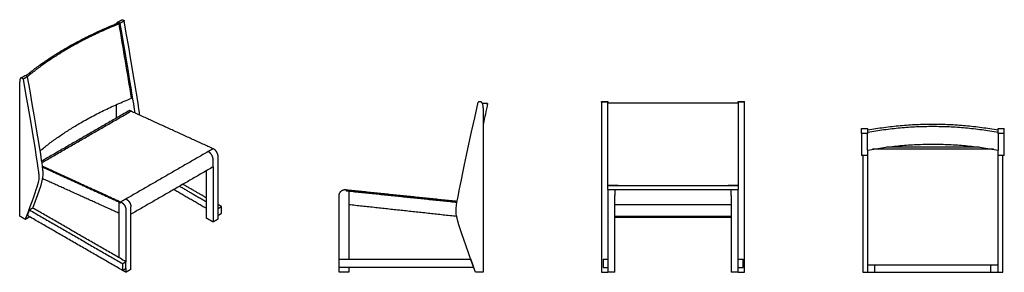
# Model space of a CAD drawing. Header units: millimetres. Extents: x -2076 to 2076, y -533 to 533.
import ezdxf

# ---------------------------------------------------------------- set-up
doc = ezdxf.new("R2010")
doc.units = ezdxf.units.MM
doc.layers.add('Défaut', color=7, linetype='Continuous', true_color=0x000000)

msp = doc.modelspace()

# ---------------------------------------------------------------- linework, layer by layer
at = {"layer": 'Défaut', "lineweight": -3}
for points in [[(954, 187.1), (980, 187.1)], [(980, 184.7), (954, 184.7)]]:
    msp.add_lwpolyline(points, dxfattribs=at)
for points, degree in [([(-2048.1, 297.4), (-1890, 426.9), (-1663.8, 518.1)], 2), ([(-1656.1, 515.5), (-1884.1, 423.8), (-2042.7, 292.9)], 2), ([(-1663.8, 521.9), (-1665.8, 520.7), (-1666.9, 516.9)], 2), ([(-1656.1, 515.5), (-1658.7, 516.4), (-1661.2, 517.3), (-1663.8, 518.1)], 3), ([(-1663.6, 522), (-1654.4, 527.3), (-1645.3, 532.5)], 2), ([(-1603.8, 201.8), (-1621.2, 306.4), (-1638.7, 411), (-1656.1, 515.5)], 3), ([(-1635, 527.5), (-1644.2, 522.2), (-1653.5, 516.8)], 2), ([(-1653.5, 516.8), (-1608.7, 258.9), (-1595.6, 175.4), (-1590.8, 139.9)], 3), ([(-1569.8, 130.3), (-1572.4, 154.2), (-1578.4, 202), (-1635, 527.5)], 3), ([(-2071, 286.8), (-2061.8, 292), (-2052.7, 297.3)], 2), ([(-2042.4, 292.3), (-2051.6, 286.9), (-2060.9, 281.6)], 2), ([(-2071.2, 286.7), (-2075.5, 284.1), (-2075.5, 270.2)], 2), ([(-2075.5, -296), (-2075.5, -12.9), (-2075.5, 270.2)], 2), ([(-2060.9, 281.6), (-2001.9, -57.8), (-1993.9, -132.8), (-1992, -150.9), (-2052.4, -309.4)], 3), ([(-1989.5, -20.1), (-1831.2, 110.4), (-1603.8, 201.8)], 2), ([(-1668.1, 117.7), (-1668.1, 146.1), (-1668.1, 174.6)], 2), ([(-1603.8, 201.1), (-1604.2, 201.3), (-1604.5, 201.5)], 2), ([(-154.3, -533.1), (-239.7, -296.4), (-237.1, -275.4), (-225.7, -189.3), (-142.3, 184.7)], 3), ([(-125.8, 181.1), (-113.7, 181), (-113.7, 181)], 2), ([(-102.9, 178.7), (-102.9, 178.7), (-124.6, 179)], 2), ([(-102.9, 178.7), (-109.1, 149.5), (-115.4, 120.3), (-121.6, 91.1)], 3), ([(-113.7, 181), (-108.3, 179.8), (-102.9, 178.7)], 2), ([(377.8, 184.7), (377.8, 187.1), (377.8, 187.1)], 2), ([(377.8, 187.1), (390.9, 187.1), (404, 187.1)], 2), ([(404, 184.7), (390.9, 184.7), (377.8, 184.7)], 2), ([(377.8, 184.7), (377.8, -189.3), (377.8, -275.4), (377.8, -296.4), (377.8, -533.1)], 3), ([(404, 187.1), (404, 187.1), (404, 184.7)], 2), ([(404, -184), (404, -126.1), (404, -20.5), (404, 184.7)], 3), ([(954, 181.3), (679, 180.7), (404, 181.3)], 2), ([(954, 184.7), (954, 187.1), (954, 187.1)], 2), ([(954, 184.7), (954, -20.5), (954, -126.1), (954, -184)], 3), ([(980, 184.7), (980, 187.1), (980, 187.1)], 2), ([(980, -533.1), (980, -296.4), (980, -275.4), (980, -189.3), (980, 184.7)], 3), ([(-1612.5, 149.8), (-1797.6, 43), (-1982.7, -63.9)], 2), ([(-1981.8, -69.9), (-1794, 38.5), (-1606.2, 146.9)], 2), ([(-1606.2, 146.9), (-1609.4, 148.4), (-1612.5, 149.8)], 2), ([(-1260.2, -11.6), (-1433.2, 67.7), (-1606.2, 146.9)], 2), ([(-121.6, 160.4), (-121.6, -186.4), (-121.6, -533.1)], 2), ([(1499.4, 67.7), (1774.4, 117.2), (2049.4, 67.7)], 2), ([(1473.2, 73.8), (1486.3, 73.8), (1499.4, 73.8)], 2), ([(1499.4, 53.1), (1486.3, 53.1), (1473.2, 53.1)], 2), ([(2049.4, 56.8), (1774.4, 106.7), (1499.4, 56.8)], 2), ([(1499.4, -17.2), (1499.4, -4.1), (1499.4, 17.4), (1499.4, 53.1)], 3), ([(2049.4, 73.8), (2062.4, 73.8), (2075.4, 73.8)], 2), ([(2075.4, 53.1), (2062.4, 53.1), (2049.4, 53.1)], 2), ([(2049.4, 53.1), (2049.4, 17.4), (2049.4, -4), (2049.4, -17.2)], 3), ([(2075.4, 73.8), (2075.5, 73.8), (2075.5, 73.8)], 2), ([(2075.5, 53.1), (2075.5, 53.1), (2075.4, 53.1)], 2), ([(1499.4, -17.2), (1774.4, 32.7), (2049.4, -17.2)], 2), ([(-1281.4, -23.8), (-1454.7, -123.8), (-1627.9, -223.9)], 2), ([(-1260.2, -11.6), (-1270.8, -17.7), (-1281.4, -23.8)], 2), ([(-1279.7, -24.6), (-1280.6, -24.2), (-1281.4, -23.8)], 2), ([(-1258.5, -12.3), (-1259.4, -12), (-1260.2, -11.6)], 2), ([(1499.4, -40.7), (1486.3, -40.7), (1473.2, -40.7)], 2), ([(1479.4, -40.7), (1479.4, -286.9), (1479.4, -533.1)], 2), ([(1499.4, -17.2), (1499.4, -260.1), (1499.4, -503)], 2), ([(2029.5, -13.7), (1774.4, -13.7), (1519.2, -13.7)], 2), ([(1969.6, -4.8), (1774.4, -4.8), (1579.2, -4.8)], 2), ([(2049.4, -503), (2049.4, -260.1), (2049.4, -17.2)], 2), ([(2075.5, -40.7), (2062.5, -40.7), (2049.4, -40.7)], 2), ([(2069.4, -533.1), (2069.4, -286.9), (2069.4, -40.7)], 2), ([(-1260.2, -88), (-1260.2, -72.1), (-1260.2, -56.2)], 2), ([(-1239, -308.6), (-1239, -176.2), (-1239, -43.9)], 2), ([(-1979.7, -84.7), (-1814.4, -160.4), (-1649.1, -236.1)], 2), ([(-1649.1, -241), (-1814.1, -165.5), (-1979, -89.9)], 2), ([(-1260.2, -88), (-1433.4, -188.1), (-1606.7, -288.1)], 2), ([(-1288.5, -304.5), (-1288.5, -204.4), (-1288.5, -104.4)], 2), ([(-1260.2, -88), (-1260.2, -204.4), (-1260.2, -320.8)], 2), ([(-1656.2, -284), (-1817.2, -211.2), (-1978.3, -138.4)], 2), ([(-1288.5, -218.8), (-1338, -190.2), (-1387.5, -161.6)], 2), ([(404, -165.9), (679, -166.5), (954, -165.9)], 2), ([(-1288.5, -263.7), (-1357.5, -223.8), (-1426.4, -184)], 2), ([(-1401.7, -169.7), (-1345.1, -202.4), (-1288.5, -235.1)], 2), ([(-700.9, -184.1), (-699.7, -184.2), (-698.4, -184.4)], 2), ([(-698.4, -184.4), (-464.7, -208.5), (-230.9, -232.7)], 2), ([(-698.4, -190.4), (-698.4, -187.4), (-698.4, -184.4)], 2), ([(-231.9, -238.6), (-465.2, -214.5), (-698.4, -190.4)], 2), ([(-688.5, -191.4), (-688.5, -334.8), (-688.5, -478.1)], 2), ([(954, -168.2), (679, -168.8), (404, -168.2)], 2), ([(404, -184), (419, -184), (434, -184)], 2), ([(434, -184), (679, -184), (924, -184)], 2), ([(924, -184), (939, -184), (954, -184)], 2), ([(-1656.2, -237.8), (-1656.2, -237.8), (-1656.2, -237.8)], 2), ([(-1656.2, -471.9), (-1656.2, -354.8), (-1656.2, -237.8)], 2), ([(-1627.9, -223.9), (-1638.5, -230), (-1649.1, -236.1)], 2), ([(-1649.1, -236.1), (-1648.3, -236.5), (-1647.4, -236.9)], 2), ([(-1649.1, -241), (-1649.1, -238.6), (-1649.1, -236.1)], 2), ([(-1626.2, -224.6), (-1627.1, -224.2), (-1627.9, -223.9)], 2), ([(-1224.8, -255.5), (-1231.9, -251.4), (-1239, -247.3)], 2), ([(-728.5, -478.1), (-728.5, -343.5), (-728.5, -209)], 2), ([(-232.9, -297.4), (-460.7, -272.7), (-688.5, -248)], 2), ([(404, -209), (404, -371), (404, -533.1)], 2), ([(434, -533.1), (434, -371), (434, -209)], 2), ([(924, -248), (679, -248), (434, -248)], 2), ([(924, -209), (924, -371), (924, -533.1)], 2), ([(954, -533.1), (954, -371), (954, -209)], 2), ([(-2043, -293.5), (-2038.5, -281.7), (-2034.1, -270)], 2), ([(-2020, -261.8), (-2027, -265.9), (-2034.1, -270)], 2), ([(-2034.1, -270), (-1838.1, -383.2), (-1642, -496.4)], 2), ([(-1627.9, -488.2), (-1823.9, -375), (-2020, -261.8)], 2), ([(-1627.9, -268.5), (-1627.9, -378.3), (-1627.9, -488.2)], 2), ([(-1606.7, -520.9), (-1606.7, -388.5), (-1606.7, -256.2)], 2), ([(-1239, -263.7), (-1231.9, -259.6), (-1224.8, -255.5)], 2), ([(-1239, -292.2), (-1231.9, -288.2), (-1224.8, -284.1)], 2), ([(-1224.8, -284.1), (-1224.8, -269.8), (-1224.8, -255.5)], 2), ([(-2052.4, -309.4), (-2064, -302.7), (-2075.5, -296)], 2), ([(-2052.4, -309.4), (-2043.2, -304), (-2033.9, -298.7)], 2), ([(-1642, -524.9), (-1842.5, -409.2), (-2043, -293.5)], 2), ([(-1260.2, -320.8), (-1274.3, -312.6), (-1288.5, -304.5)], 2), ([(-1239, -308.6), (-1249.6, -314.7), (-1260.2, -320.8)], 2), ([(924, -297.7), (679, -297.7), (434, -297.7)], 2), ([(434, -300.8), (679, -300.8), (924, -300.8)], 2), ([(-1642, -496.4), (-1635, -492.3), (-1627.9, -488.2)], 2), ([(-1642, -496.4), (-1642, -510.6), (-1642, -524.9)], 2), ([(-1627.9, -516.8), (-1627.9, -502.5), (-1627.9, -488.2)], 2), ([(-728.5, -478.1), (-451.2, -478.1), (-174, -478.1)], 2), ([(-728.5, -513.1), (-728.5, -495.6), (-728.5, -478.1)], 2), ([(-174, -478.1), (-167.7, -495.6), (-161.5, -513.1)], 2), ([(384, -478.1), (394, -478.1), (404, -478.1)], 2), ([(384, -478.1), (384, -495.6), (384, -513.1)], 2), ([(954, -478.1), (964, -478.1), (974, -478.1)], 2), ([(974, -513.1), (974, -495.6), (974, -478.1)], 2), ([(-1642, -524.9), (-1635, -520.9), (-1627.9, -516.8)], 2), ([(-1627.9, -533.1), (-1635, -529), (-1642, -524.9)], 2), ([(-1627.9, -516.8), (-1627.9, -524.9), (-1627.9, -533.1)], 2), ([(-1606.7, -520.9), (-1617.3, -527), (-1627.9, -533.1)], 2), ([(-161.5, -513.1), (-445, -513.1), (-728.5, -513.1)], 2), ([(-728.5, -533.1), (-728.5, -523.1), (-728.5, -513.1)], 2), ([(-688.5, -533.1), (-708.5, -533.1), (-728.5, -533.1)], 2), ([(-688.5, -513.1), (-688.5, -523.1), (-688.5, -533.1)], 2), ([(-121.6, -533.1), (-137.9, -533.1), (-154.3, -533.1)], 2), ([(377.8, -533.1), (390.9, -533.1), (404, -533.1)], 2), ([(384, -513.1), (394, -513.1), (404, -513.1)], 2), ([(434, -533.1), (419, -533.1), (404, -533.1)], 2), ([(954, -533.1), (939, -533.1), (924, -533.1)], 2), ([(954, -513.1), (964, -513.1), (974, -513.1)], 2), ([(954, -533.1), (967.1, -533.1), (980.1, -533.1)], 2), ([(1479.4, -533.1), (1489.4, -533.1), (1499.4, -533.1)], 2), ([(1499.4, -503), (1499.4, -504.3), (1499.4, -505.5)], 2), ([(2049.4, -503), (1774.4, -503), (1499.4, -503)], 2), ([(1499.4, -533.1), (1514.4, -533.1), (1529.4, -533.1)], 2), ([(1529.4, -503), (1529.4, -504.3), (1529.4, -505.5)], 2), ([(1529.4, -533.1), (1774.4, -533.1), (2019.4, -533.1)], 2), ([(2019.4, -503), (2019.4, -504.3), (2019.4, -505.5)], 2), ([(2019.4, -533.1), (2034.4, -533.1), (2049.4, -533.1)], 2), ([(2049.4, -505.5), (2049.4, -504.3), (2049.4, -503)], 2), ([(2049.4, -533.1), (2059.4, -533.1), (2069.4, -533.1)], 2)]:
    msp.add_open_spline(points, degree=degree, dxfattribs=at)
for points, degree, knots in [([(-1653.5, 516.8), (-1654.4, 519.4), (-1657.4, 521), (-1661.3, 523.3), (-1663.8, 521.9)], 2, [737.638369, 737.638369, 737.638369, 744.387248, 744.387248, 759.232561, 759.232561, 759.232561]), ([(-1645.3, 532.5), (-1642.8, 534), (-1638.9, 531.7), (-1635.9, 530), (-1635, 527.5)], 2, [-759.237857, -759.237857, -759.237857, -744.387248, -744.387248, -737.638369, -737.638369, -737.638369]), ([(-2052.7, 297.3), (-2050.2, 298.8), (-2046.3, 296.5), (-2043.3, 294.8), (-2042.4, 292.3)], 2, [-759.237857, -759.237857, -759.237857, -744.387248, -744.387248, -737.638369, -737.638369, -737.638369]), ([(-2020, -261.8), (-1973.7, -138.6), (-1975.7, -119), (-1983.4, -47.1), (-2042.4, 292.3)], 3, [1542.441367, 1542.441367, 1542.441367, 1542.441367, 1880.286493, 2249.105678, 2249.105678, 2249.105678, 2249.105678]), ([(-2060.9, 281.6), (-2061.8, 284.1), (-2064.8, 285.8), (-2068.7, 288.1), (-2071.2, 286.7)], 2, [737.638369, 737.638369, 737.638369, 744.387248, 744.387248, 759.232561, 759.232561, 759.232561]), ([(-121.6, 160.4), (-121.6, 187.1), (-136.8, 187.1), (-141, 187.1), (-142.3, 184.7)], 2, [-785.297206, -785.297206, -785.297206, -744.387248, -744.387248, -737.638369, -737.638369, -737.638369]), ([(1473.2, 53.1), (1473.2, 54.4), (1473.2, 58.6), (1473.2, 73.8), (1473.2, 73.8)], 2, [737.638369, 737.638369, 737.638369, 744.387248, 744.387248, 785.297206, 785.297206, 785.297206]), ([(1473.2, 53.1), (1473.2, -30.3), (1473.2, -37), (1473.2, -40.7), (1473.2, -40.7)], 3, [-2249.105678, -2249.105678, -2249.105678, -2249.105678, -1880.286493, -1814.365621, -1814.365621, -1814.365621, -1814.365621]), ([(1499.4, 73.8), (1499.4, 73.8), (1499.4, 58.6), (1499.4, 54.4), (1499.4, 53.1)], 2, [-785.297206, -785.297206, -785.297206, -744.387248, -744.387248, -737.638369, -737.638369, -737.638369]), ([(2049.4, 53.1), (2049.4, 54.4), (2049.4, 58.6), (2049.4, 73.8), (2049.4, 73.8)], 2, [737.638369, 737.638369, 737.638369, 744.387248, 744.387248, 785.297206, 785.297206, 785.297206]), ([(2075.4, 53.1), (2075.4, 54.4), (2075.4, 58.6), (2075.4, 73.8), (2075.4, 73.8)], 2, [737.638369, 737.638369, 737.638369, 744.387248, 744.387248, 785.297206, 785.297206, 785.297206]), ([(2075.5, -40.7), (2075.5, -40.7), (2075.5, -37), (2075.5, -30.3), (2075.5, 53.1)], 3, [1814.365621, 1814.365621, 1814.365621, 1814.365621, 1880.286493, 2249.105678, 2249.105678, 2249.105678, 2249.105678])]:
    msp.add_open_spline(points, degree=degree, knots=knots, dxfattribs=at)
for points, weights, knots in [([(-1260.2, -56.2), (-1260.2, -47.1), (-1266, -37.6), (-1271.9, -28.2), (-1279.7, -24.6)], [1, 0.913545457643, 1, 0.913545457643, 1], [0, 0, 0, 22.261434, 22.261434, 44.522869, 44.522869, 44.522869]), ([(-1239, -43.9), (-1239, -34.8), (-1244.8, -25.4), (-1250.7, -15.9), (-1258.5, -12.3)], [1, 0.913545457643, 1, 0.913545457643, 1], [0, 0, 0, 22.261434, 22.261434, 44.522869, 44.522869, 44.522869]), ([(-728.5, -209), (-728.5, -197.9), (-720.2, -190.4), (-711.9, -183), (-700.9, -184.1)], [1, 0.913545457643, 1, 0.913545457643, 1], [0, 0, 0, 22.261434, 22.261434, 44.522869, 44.522869, 44.522869]), ([(404, -184), (404, -184), (404, -190.4), (404, -197.9), (404, -209)], [0.980773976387, 0.924562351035, 1, 0.913545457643, 1], [2.836772, 2.836772, 2.836772, 22.261434, 22.261434, 44.522869, 44.522869, 44.522869]), ([(434, -184), (434, -184), (434, -190.4), (434, -197.9), (434, -209)], [0.980773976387, 0.924562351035, 1, 0.913545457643, 1], [2.836772, 2.836772, 2.836772, 22.261434, 22.261434, 44.522869, 44.522869, 44.522869]), ([(924, -209), (924, -197.9), (924, -190.4), (924, -184), (924, -184)], [1, 0.913545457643, 1, 0.924562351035, 0.980773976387], [0, 0, 0, 22.261434, 22.261434, 41.686096, 41.686096, 41.686096]), ([(954, -209), (954, -197.9), (954, -190.4), (954, -184), (954, -184)], [1, 0.913545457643, 1, 0.924562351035, 0.980773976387], [0, 0, 0, 22.261434, 22.261434, 41.686096, 41.686096, 41.686096]), ([(-1647.4, -236.9), (-1639.6, -240.5), (-1633.7, -249.9), (-1627.9, -259.4), (-1627.9, -268.5)], [1, 0.913545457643, 1, 0.913545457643, 1], [0, 0, 0, 22.261434, 22.261434, 44.522869, 44.522869, 44.522869]), ([(-1626.2, -224.6), (-1618.4, -228.2), (-1612.5, -237.7), (-1611.6, -239.2), (-1610.8, -240.8)], [1, 0.913545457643, 1, 0.985016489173, 0.975226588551], [0, 0, 0, 22.261434, 22.261434, 26.119583, 26.119583, 26.119583]), ([(1499.4, -505.5), (1499.4, -516.6), (1499.4, -524.8), (1499.4, -533.1), (1499.4, -533.1)], [1, 0.913545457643, 1, 0.913545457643, 1], [0, 0, 0, 22.261434, 22.261434, 44.522869, 44.522869, 44.522869]), ([(1529.4, -533.1), (1529.4, -533.1), (1529.4, -524.8), (1529.4, -516.6), (1529.4, -505.5)], [1, 0.913545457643, 1, 0.913545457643, 1], [0, 0, 0, 22.261434, 22.261434, 44.522869, 44.522869, 44.522869]), ([(2019.4, -533.1), (2019.4, -533.1), (2019.4, -524.8), (2019.4, -516.6), (2019.4, -505.5)], [1, 0.913545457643, 1, 0.913545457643, 1], [0, 0, 0, 22.261434, 22.261434, 44.522869, 44.522869, 44.522869]), ([(2049.4, -533.1), (2049.4, -533.1), (2049.4, -524.8), (2049.4, -516.6), (2049.4, -505.5)], [1, 0.913545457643, 1, 0.913545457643, 1], [0, 0, 0, 22.261434, 22.261434, 44.522869, 44.522869, 44.522869])]:
    msp.add_rational_spline(points, weights, degree=2, knots=knots, dxfattribs=at)
for points, weights in [([(-1610.8, -240.8), (-1606.7, -248.8), (-1606.7, -256.2)], [0.975226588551, 0.928528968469, 1]), ([(-481.7, -272.7), (-481.7, -272.5), (-481.7, -272.4)], [1, 0.988415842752, 1])]:
    msp.add_rational_spline(points, weights, degree=2, dxfattribs=at)

doc.saveas('drawing.dxf')
